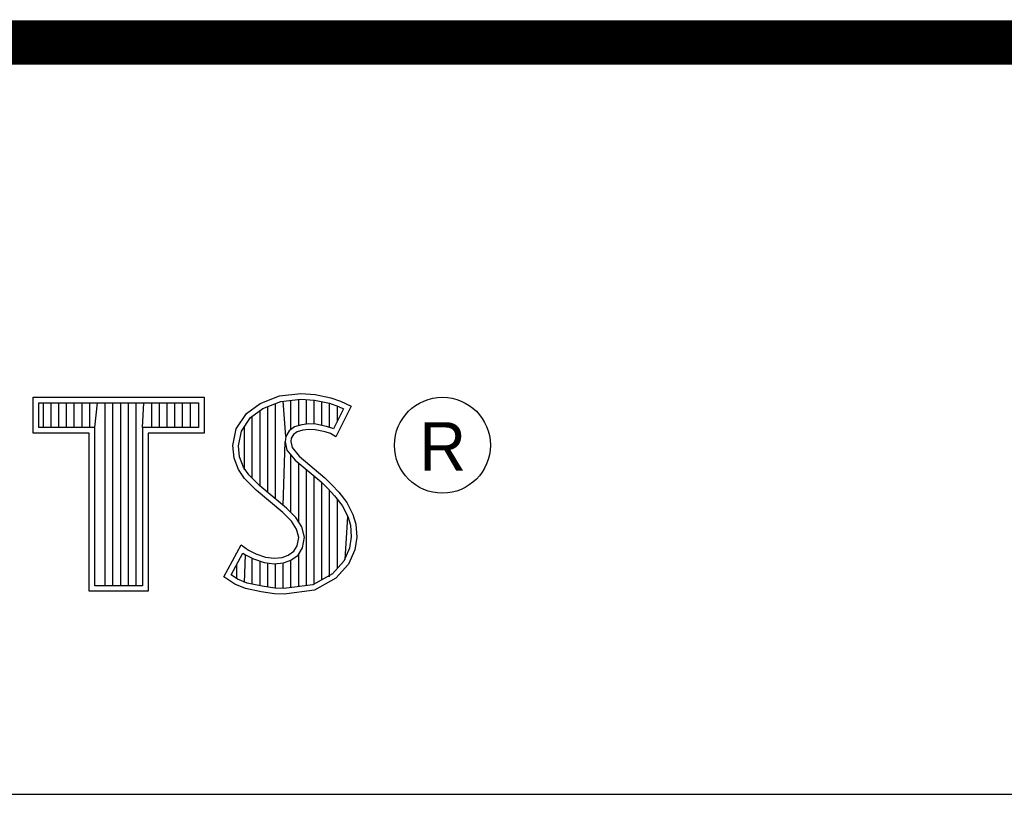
# Model space of a CAD drawing. Header units: inches. Extents: x 0.2 to 16.8, y -0.7 to 10.8.
# Tile 8 of 13: x 14.218 to 14.66, y 1.633 to 1.981. Entities that reach past the tile are written whole.
import ezdxf

# ---------------------------------------------------------------- set-up
doc = ezdxf.new("R2010")
doc.units = ezdxf.units.IN
doc.header["$LTSCALE"] = 0.935
doc.header["$MEASUREMENT"] = 0
doc.layers.get('0').update_dxf_attribs({"linetype": 'CONTINUOUS'})
doc.styles.add('TEXTSTYLE_2', font='txt')

msp = doc.modelspace()

# ---------------------------------------------------------------- linework, layer by layer
at = {"color": 2, "linetype": 'CONTINUOUS'}
for p, q in [((14.22365, 1.81126), (14.30046, 1.81126)), ((14.22365, 1.79499), (14.22365, 1.81126)), ((14.22618, 1.80873), (14.29793, 1.80873)), ((14.22618, 1.79752), (14.22618, 1.80873)), ((14.22819, 1.79752), (14.22819, 1.80873)), ((14.23167, 1.79752), (14.23167, 1.80873)), ((14.23514, 1.79752), (14.23514, 1.80873)), ((14.23862, 1.79752), (14.23862, 1.80873)), ((14.24209, 1.79752), (14.24209, 1.80873)), ((14.24557, 1.79752), (14.24557, 1.80873)), ((14.24904, 1.79752), (14.24904, 1.80873)), ((14.25137, 1.79752), (14.25252, 1.80873)), ((14.25599, 1.72656), (14.25599, 1.80873)), ((14.25947, 1.72656), (14.25947, 1.80873)), ((14.26295, 1.72656), (14.26295, 1.80873)), ((14.26642, 1.72656), (14.26642, 1.80873)), ((14.2699, 1.72656), (14.2699, 1.80873)), ((14.27274, 1.79752), (14.27337, 1.80873)), ((14.27685, 1.79752), (14.27685, 1.80873)), ((14.28032, 1.79752), (14.28032, 1.80873)), ((14.2838, 1.79752), (14.2838, 1.80873)), ((14.28727, 1.79752), (14.28727, 1.80873)), ((14.29075, 1.79752), (14.29075, 1.80873)), ((14.29422, 1.79752), (14.29422, 1.80873)), ((14.29793, 1.80873), (14.29793, 1.79752)), ((14.30046, 1.81126), (14.30046, 1.79499)), ((14.32555, 1.80834), (14.33424, 1.81179)), ((14.32678, 1.80611), (14.33486, 1.80932)), ((14.33424, 1.81179), (14.34384, 1.81284)), ((14.33486, 1.80932), (14.34389, 1.81031)), ((14.33704, 1.7936), (14.33593, 1.80943)), ((14.33941, 1.7967), (14.33941, 1.80981)), ((14.34288, 1.79844), (14.34288, 1.81019)), ((14.34384, 1.81284), (14.35029, 1.81239)), ((14.34389, 1.81031), (14.34994, 1.80988)), ((14.34636, 1.79907), (14.34636, 1.81013)), ((14.34983, 1.79906), (14.34983, 1.80989)), ((14.34994, 1.80988), (14.35666, 1.80845)), ((14.35029, 1.81239), (14.35734, 1.81089)), ((14.35331, 1.79848), (14.35331, 1.80917)), ((14.35734, 1.81089), (14.36169, 1.80939)), ((14.36169, 1.80939), (14.36649, 1.80715)), ((14.3194, 1.80385), (14.32555, 1.80834)), ((14.32125, 1.80207), (14.32678, 1.80611)), ((14.3255, 1.77133), (14.3255, 1.80518)), ((14.32898, 1.76843), (14.32898, 1.80699)), ((14.33245, 1.76552), (14.33245, 1.80836)), ((14.35666, 1.80845), (14.36074, 1.80705)), ((14.35678, 1.79763), (14.35678, 1.80841)), ((14.36307, 1.80596), (14.35857, 1.79697)), ((14.36649, 1.80715), (14.35959, 1.79335)), ((14.36026, 1.80033), (14.36026, 1.80721)), ((14.36074, 1.80705), (14.36307, 1.80596)), ((14.31475, 1.79695), (14.3194, 1.80385)), ((14.31713, 1.79596), (14.32125, 1.80207)), ((14.32203, 1.77481), (14.32203, 1.80264)), ((14.25137, 1.79752), (14.22618, 1.79752)), ((14.25137, 1.72656), (14.25137, 1.79752)), ((14.29793, 1.79752), (14.27274, 1.79752)), ((14.27274, 1.79752), (14.27274, 1.72656)), ((14.31325, 1.78946), (14.31475, 1.79695)), ((14.3158, 1.78934), (14.31713, 1.79596)), ((14.31855, 1.77853), (14.31855, 1.79807)), ((14.33867, 1.79617), (14.33704, 1.7936)), ((14.34106, 1.7979), (14.33867, 1.79617)), ((14.34219, 1.7956), (14.34054, 1.7944)), ((14.34424, 1.79884), (14.34106, 1.7979)), ((14.34474, 1.79635), (14.34219, 1.7956)), ((14.34737, 1.79919), (14.34424, 1.79884)), ((14.34744, 1.79665), (14.34474, 1.79635)), ((14.35061, 1.79902), (14.34737, 1.79919)), ((14.35029, 1.7965), (14.34744, 1.79665)), ((14.35479, 1.7956), (14.35029, 1.7965)), ((14.35542, 1.79805), (14.35061, 1.79902)), ((14.35719, 1.79485), (14.35479, 1.7956)), ((14.35826, 1.79717), (14.35542, 1.79805)), ((14.35857, 1.79697), (14.35826, 1.79717)), ((14.24884, 1.79499), (14.22365, 1.79499)), ((14.24884, 1.72404), (14.24884, 1.79499)), ((14.30046, 1.79499), (14.27527, 1.79499)), ((14.27527, 1.79499), (14.27527, 1.72404)), ((14.33593, 1.76261), (14.33679, 1.7911)), ((14.33704, 1.7936), (14.33679, 1.7911)), ((14.33679, 1.7911), (14.33761, 1.78743)), ((14.33949, 1.79275), (14.33934, 1.79125)), ((14.33934, 1.79125), (14.33994, 1.78856)), ((14.34054, 1.7944), (14.33949, 1.79275)), ((14.35959, 1.79335), (14.35719, 1.79485)), ((14.31385, 1.78376), (14.31325, 1.78946)), ((14.31633, 1.78435), (14.3158, 1.78934)), ((14.33761, 1.78743), (14.34129, 1.78287)), ((14.33994, 1.78856), (14.34309, 1.78466)), ((14.3158, 1.77866), (14.31385, 1.78376)), ((14.31805, 1.77985), (14.31633, 1.78435)), ((14.33941, 1.75939), (14.33941, 1.7852)), ((14.34129, 1.78287), (14.35294, 1.77319)), ((14.34309, 1.78466), (14.35464, 1.77506)), ((14.3185, 1.77476), (14.3158, 1.77866)), ((14.32044, 1.77639), (14.31805, 1.77985)), ((14.34288, 1.75517), (14.34288, 1.78155)), ((14.34636, 1.72661), (14.34636, 1.77866)), ((14.32375, 1.76952), (14.3185, 1.77476)), ((14.32545, 1.77138), (14.32044, 1.77639)), ((14.34983, 1.72707), (14.34983, 1.77577)), ((14.35464, 1.77506), (14.35779, 1.77192)), ((14.33574, 1.75947), (14.32375, 1.76952)), ((14.33745, 1.76134), (14.32545, 1.77138)), ((14.35294, 1.77319), (14.35598, 1.77015)), ((14.35331, 1.7293), (14.35331, 1.77282)), ((14.35598, 1.77015), (14.35902, 1.76697)), ((14.35678, 1.7306), (14.35678, 1.76931)), ((14.35779, 1.77192), (14.36094, 1.76862)), ((14.35902, 1.76697), (14.36239, 1.76262)), ((14.36026, 1.73444), (14.36026, 1.76537)), ((14.36094, 1.76862), (14.36454, 1.76397)), ((14.34163, 1.75716), (14.33745, 1.76134)), ((14.36239, 1.76262), (14.36489, 1.75763)), ((14.36454, 1.76397), (14.36724, 1.75857)), ((14.33964, 1.75557), (14.33574, 1.75947)), ((14.34423, 1.75301), (14.34163, 1.75716)), ((14.36373, 1.73828), (14.36489, 1.75763)), ((14.36489, 1.75763), (14.36609, 1.75375)), ((14.36724, 1.75857), (14.36859, 1.75423)), ((14.34189, 1.75198), (14.33964, 1.75557)), ((14.34294, 1.74823), (14.34189, 1.75198)), ((14.34554, 1.74833), (14.34423, 1.75301)), ((14.36609, 1.75375), (14.3665, 1.74848)), ((14.36859, 1.75423), (14.36904, 1.74838)), ((14.34219, 1.74448), (14.34294, 1.74823)), ((14.34458, 1.74353), (14.34554, 1.74833)), ((14.3665, 1.74848), (14.3657, 1.7434)), ((14.36904, 1.74838), (14.36814, 1.74268)), ((14.3092, 1.73054), (14.317, 1.74493)), ((14.317, 1.74493), (14.3203, 1.74253)), ((14.3203, 1.74253), (14.3236, 1.74088)), ((14.34069, 1.74208), (14.34219, 1.74448)), ((14.34257, 1.74031), (14.34458, 1.74353)), ((14.3657, 1.7434), (14.36314, 1.73763)), ((14.36814, 1.74268), (14.36529, 1.73624)), ((14.31252, 1.73136), (14.31784, 1.74119)), ((14.31784, 1.74119), (14.31898, 1.74036)), ((14.31855, 1.72796), (14.31898, 1.74036)), ((14.31898, 1.74036), (14.32261, 1.73855)), ((14.32203, 1.72722), (14.32203, 1.73875)), ((14.32261, 1.73855), (14.32738, 1.7369)), ((14.3236, 1.74088), (14.32795, 1.73938)), ((14.32795, 1.73938), (14.33185, 1.73893)), ((14.33185, 1.73893), (14.33544, 1.73923)), ((14.33544, 1.73923), (14.33814, 1.74028)), ((14.33602, 1.73675), (14.33935, 1.73804)), ((14.33814, 1.74028), (14.34069, 1.74208)), ((14.33935, 1.73804), (14.34257, 1.74031)), ((14.33941, 1.7257), (14.33941, 1.73806)), ((14.34288, 1.72615), (14.34288, 1.74053)), ((14.31508, 1.72959), (14.31508, 1.73608)), ((14.3255, 1.72642), (14.3255, 1.73755)), ((14.32738, 1.7369), (14.3318, 1.73639)), ((14.32898, 1.7259), (14.32898, 1.73672)), ((14.3318, 1.73639), (14.33602, 1.73675)), ((14.33245, 1.72538), (14.33245, 1.73632)), ((14.33593, 1.72524), (14.33593, 1.73671)), ((14.36314, 1.73763), (14.35799, 1.73194)), ((14.36529, 1.73624), (14.35959, 1.72994)), ((14.31415, 1.72724), (14.3092, 1.73054)), ((14.31534, 1.72949), (14.31252, 1.73136)), ((14.31969, 1.72772), (14.31534, 1.72949)), ((14.35799, 1.73194), (14.34918, 1.72698)), ((14.35959, 1.72994), (14.34999, 1.72454)), ((14.27274, 1.72656), (14.25137, 1.72656)), ((14.31895, 1.72529), (14.31415, 1.72724)), ((14.326, 1.72379), (14.31895, 1.72529)), ((14.32645, 1.72628), (14.31969, 1.72772)), ((14.33223, 1.72541), (14.32645, 1.72628)), ((14.33622, 1.72528), (14.33223, 1.72541)), ((14.34918, 1.72698), (14.33622, 1.72528)), ((14.27527, 1.72404), (14.24884, 1.72404)), ((14.332, 1.72289), (14.326, 1.72379)), ((14.33634, 1.72274), (14.332, 1.72289)), ((14.34999, 1.72454), (14.33634, 1.72274)), ((13.06532, 1.63288), (16.75003, 1.63288))]:
    msp.add_line(p, q, dxfattribs=at)
at = {"color": 7, "linetype": 'CONTINUOUS', "const_width": 0.02}
msp.add_lwpolyline([(11.47181, 1.97017), (16.75, 1.97072)], dxfattribs=at)
at = {"color": 2, "linetype": 'CONTINUOUS'}
msp.add_circle((14.40744, 1.78964), 0.02154, dxfattribs=at)

# ---------------------------------------------------------------- texts
at = {"color": 2, "linetype": 'CONTINUOUS', "insert": (14.39705, 1.79998), "char_height": 0.02174, "width": 0.021738, "attachment_point": 1, "line_spacing_factor": 0.9, "style": 'TEXTSTYLE_2'}
msp.add_mtext('R', dxfattribs=at)

doc.saveas('drawing.dxf')
